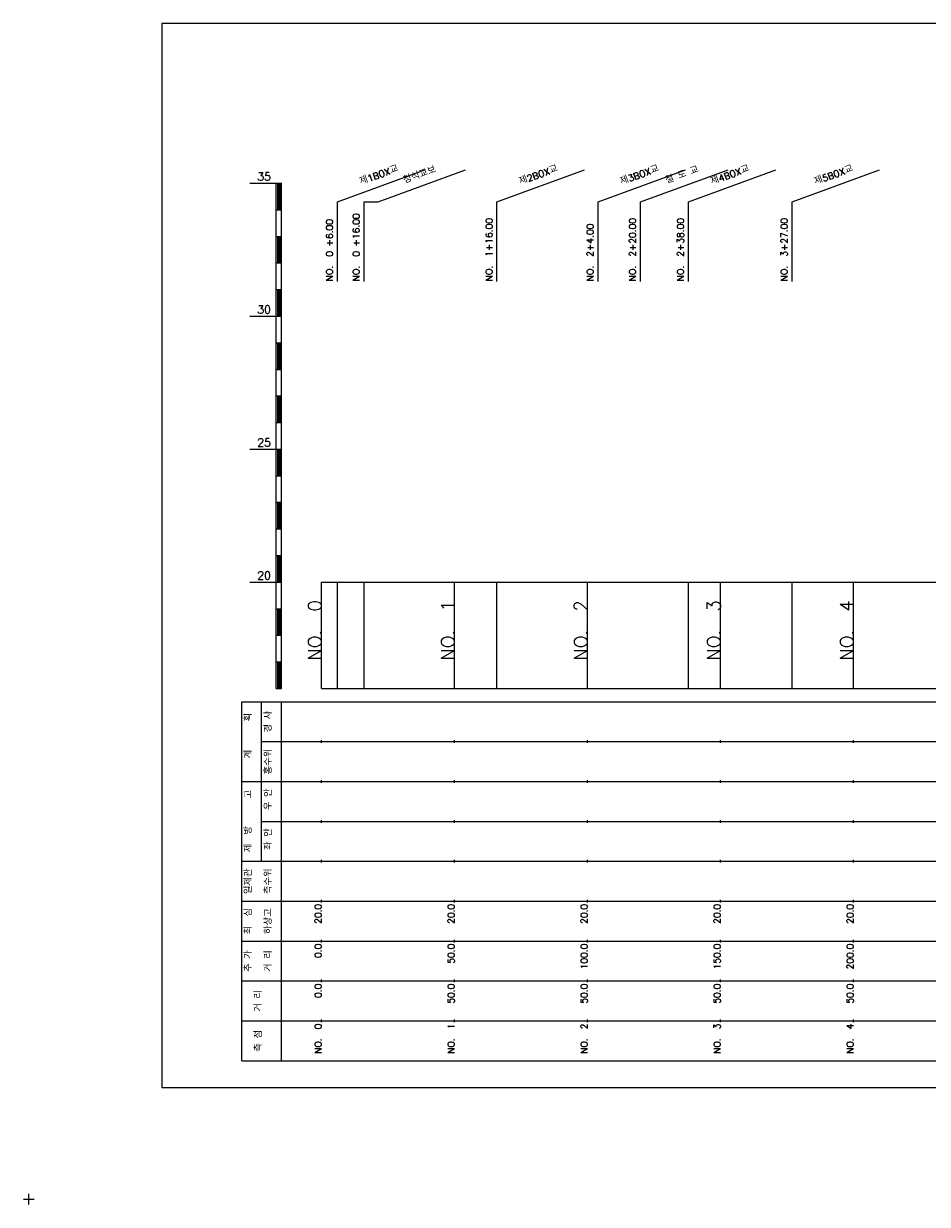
# Model space of a CAD drawing. Extents: x -2 to 685, y -2 to 925.
# Tile 1 of 4: x -2 to 338, y -2 to 442. Entities that reach past the tile are written whole.
import ezdxf
from ezdxf.enums import TextEntityAlignment as Align

# ---------------------------------------------------------------- set-up
doc = ezdxf.new("R2010")
doc.units = 0
doc.header["$LTSCALE"] = 5
for name, color, linetype in [('BOX', 5, 'CONTINUOUS'), ('DT1', 3, 'CONTINUOUS'), ('LT1', 4, 'CONTINUOUS'), ('ST1', 7, 'CONTINUOUS')]:
    doc.layers.add(name, color=color, linetype=linetype)
doc.styles.add('GHS', font='ROMANS.shx', dxfattribs={"bigfont": 'GHS.shx'})

msp = doc.modelspace()

# ---------------------------------------------------------------- linework, layer by layer
at = {"layer": 'BOX'}
msp.add_lwpolyline([(50, 42), (650, 42), (650, 442), (50, 442), (50, 42)], dxfattribs=at)
at = {"layer": 'DT1', "linetype": 'CONTINUOUS'}
msp.add_line((126, 375), (131.32, 375), dxfattribs=at)
at = {"layer": 'LT1', "linetype": 'CONTINUOUS'}
for p, q in [((116, 375), (148.89, 386.97)), ((131.32, 375), (164.21, 386.97)), ((176, 375), (208.89, 386.97)), ((214, 375), (246.89, 386.97)), ((230, 375), (262.89, 386.97)), ((248, 375), (280.89, 386.97)), ((287, 375), (319.89, 386.97)), ((116, 345), (116, 375)), ((126, 345), (126, 375)), ((176, 345), (176, 375)), ((214, 345), (214, 375)), ((230, 345), (230, 375)), ((248, 345), (248, 375)), ((287, 345), (287, 375))]:
    msp.add_line(p, q, dxfattribs=at)
at = {"layer": 'LT1'}
for p, q in [((83, 382), (93, 382)), ((93, 192), (93, 382)), ((93, 382), (95, 382)), ((95, 192), (95, 382)), ((93.5, 381.8), (93.5, 372.2)), ((94, 381.8), (94, 372.2)), ((94.5, 381.8), (94.5, 372.2)), ((93, 372), (95, 372)), ((93, 362), (95, 362)), ((93.5, 361.8), (93.5, 352.2)), ((94, 361.8), (94, 352.2)), ((94.5, 361.8), (94.5, 352.2)), ((93, 352), (95, 352)), ((93, 342), (95, 342)), ((93.5, 341.8), (93.5, 332.2)), ((94, 341.8), (94, 332.2)), ((94.5, 341.8), (94.5, 332.2)), ((83, 332), (93, 332)), ((93, 332), (95, 332)), ((93, 322), (95, 322)), ((93.5, 321.8), (93.5, 312.2)), ((94, 321.8), (94, 312.2)), ((94.5, 321.8), (94.5, 312.2)), ((93, 312), (95, 312)), ((93, 302), (95, 302)), ((93.5, 301.8), (93.5, 292.2)), ((94, 301.8), (94, 292.2)), ((94.5, 301.8), (94.5, 292.2)), ((93, 292), (95, 292)), ((83, 282), (93, 282)), ((93, 282), (95, 282)), ((93.5, 281.8), (93.5, 272.2)), ((94, 281.8), (94, 272.2)), ((94.5, 281.8), (94.5, 272.2)), ((93, 272), (95, 272)), ((93, 262), (95, 262)), ((93.5, 261.8), (93.5, 252.2)), ((94, 261.8), (94, 252.2)), ((94.5, 261.8), (94.5, 252.2)), ((93, 252), (95, 252)), ((93, 242), (95, 242)), ((93.5, 241.8), (93.5, 232.2)), ((94, 241.8), (94, 232.2)), ((94.5, 241.8), (94.5, 232.2)), ((83, 232), (93, 232)), ((93, 232), (95, 232)), ((110, 192), (110, 232)), ((116, 192), (116, 232)), ((126, 192), (126, 232)), ((160, 192), (160, 232)), ((176, 192), (176, 232)), ((210, 192), (210, 232)), ((248, 192), (248, 232)), ((260, 192), (260, 232)), ((287, 192), (287, 232)), ((310, 192), (310, 232)), ((110, 225.69), (110, 226.69)), ((160, 225.69), (160, 226.69)), ((210, 225.69), (210, 226.69)), ((260, 225.69), (260, 226.69)), ((310, 225.69), (310, 226.69)), ((93, 222), (95, 222)), ((93.5, 221.8), (93.5, 212.2)), ((94, 221.8), (94, 212.2)), ((94.5, 221.8), (94.5, 212.2)), ((93, 212), (95, 212)), ((93, 202), (95, 202)), ((93.5, 201.8), (93.5, 192.2)), ((94, 201.8), (94, 192.2)), ((94.5, 201.8), (94.5, 192.2)), ((93, 192), (95, 192)), ((110, 192), (610, 192)), ((110, 171.5), (110, 172.5)), ((160, 171.5), (160, 172.5)), ((210, 171.5), (210, 172.5)), ((260, 171.5), (260, 172.5)), ((310, 171.5), (310, 172.5)), ((110, 156.5), (110, 157.5)), ((160, 156.5), (160, 157.5)), ((210, 156.5), (210, 157.5)), ((260, 156.5), (260, 157.5)), ((310, 156.5), (310, 157.5)), ((110, 141.5), (110, 142.5)), ((160, 141.5), (160, 142.5)), ((210, 141.5), (210, 142.5)), ((260, 141.5), (260, 142.5)), ((310, 141.5), (310, 142.5)), ((110, 126.5), (110, 127.5)), ((160, 126.5), (160, 127.5)), ((210, 126.5), (210, 127.5)), ((260, 126.5), (260, 127.5)), ((310, 126.5), (310, 127.5)), ((110, 111.5), (110, 112.5)), ((160, 111.5), (160, 112.5)), ((210, 111.5), (210, 112.5)), ((260, 111.5), (260, 112.5)), ((310, 111.5), (310, 112.5)), ((110, 96.5), (110, 97.5)), ((160, 96.5), (160, 97.5)), ((210, 96.5), (210, 97.5)), ((260, 96.5), (260, 97.5)), ((310, 96.5), (310, 97.5)), ((110, 81.5), (110, 82.5)), ((160, 81.5), (160, 82.5)), ((210, 81.5), (210, 82.5)), ((260, 81.5), (260, 82.5)), ((310, 81.5), (310, 82.5)), ((110, 66.5), (110, 67.5)), ((160, 66.5), (160, 67.5)), ((210, 66.5), (210, 67.5)), ((260, 66.5), (260, 67.5)), ((310, 66.5), (310, 67.5))]:
    msp.add_line(p, q, dxfattribs=at)
msp.add_lwpolyline([(110, 232), (160, 232), (210, 232), (260, 232), (310, 232), (360, 232), (410, 232), (460, 232), (510, 232), (560, 232), (610, 232)], dxfattribs=at)
at = {"layer": 'ST1'}
for p, q in [((80, 52), (80, 187)), ((80, 187), (623, 187)), ((87.5, 157), (87.5, 187)), ((95, 52), (95, 187)), ((87.5, 172), (623, 172)), ((80, 157), (623, 157)), ((87.5, 127), (87.5, 157)), ((87.5, 142), (623, 142)), ((80, 127), (623, 127)), ((80, 112), (623, 112)), ((80, 97), (623, 97)), ((80, 82), (623, 82)), ((80, 67), (623, 67)), ((80, 52), (623, 52)), ((-2, 0), (2, 0)), ((0, -2), (0, 2))]:
    msp.add_line(p, q, dxfattribs=at)

# ---------------------------------------------------------------- texts
at = {"layer": 'DT1', "linetype": 'CONTINUOUS', "style": 'GHS'}
for s, rotation, p in [('제1BOX교', 20, (132, 383.99)), ('청석교보', 20, (147.32, 383.99)), ('제2BOX교', 20, (192, 383.99)), ('제3BOX교', 20, (230, 383.99)), ('철 도 교', 20, (246, 383.99)), ('제4BOX교', 20, (264, 383.99)), ('제5BOX교', 20, (303, 383.99)), ('경 사', 90, (91.25, 179.5)), ('  획', 90, (83.75, 179.5)), ('홍수위', 90, (91.25, 164.5)), ('   계', 90, (83.75, 164.5)), ('   고', 90, (83.75, 149.5)), (' 우 안', 90, (91.25, 149.5)), (' 제  방', 90, (83.75, 134.5)), (' 좌 안', 90, (91.25, 134.5)), ('일제관', 90, (83.75, 119.5)), ('측수위', 90, (91.25, 119.5)), ('최  심', 90, (83.75, 104.5)), ('하상고', 90, (91.25, 104.5)), ('추 가', 90, (83.75, 89.5)), ('거 리', 90, (91.25, 89.5)), ('거 리', 90, (87.5, 74.5)), ('측 점', 90, (87.5, 59.5))]:
    msp.add_text(s, height=2.5, rotation=rotation, dxfattribs=at).set_placement(p, align=Align.CENTER)
at = {"layer": 'DT1', "style": 'GHS'}
for s, p in [('35', (91, 383)), ('30', (91, 333)), ('25', (91, 283)), ('20', (91, 233))]:
    msp.add_text(s, height=3, dxfattribs=at).set_placement(p, align=Align.RIGHT)
at = {"layer": 'DT1', "linetype": 'CONTINUOUS', "style": 'GHS'}
for s, p in [('NO.  0 +16.00', (124.25, 345.12)), ('NO.  1+16.00', (174.25, 345.12)), ('NO.  2+20.00', (228.25, 345.12)), ('NO.  2+38.00', (246.25, 345.12)), ('NO.  3+27.00', (285.25, 345.12)), ('NO.  0 +6.00', (114.25, 345.12)), ('NO.  2+4.00', (212.25, 345.12))]:
    msp.add_text(s, height=2.5, rotation=90, dxfattribs=at).set_placement(p)
at = {"layer": 'DT1', "style": 'GHS'}
for s, height, p in [('NO.  0', 5, (110, 225.19)), ('NO.  1', 5, (160, 225.19)), ('NO.  2', 5, (210, 225.19)), ('NO.  3', 5, (260, 225.19)), ('NO.  4', 5, (310, 225.19)), (' 20.0', 2.5, (110, 111)), (' 20.0', 2.5, (160, 111)), (' 20.0', 2.5, (210, 111)), (' 20.0', 2.5, (260, 111)), (' 20.0', 2.5, (310, 111)), ('     0.0', 2.5, (110, 96)), ('    50.0', 2.5, (160, 96)), ('   100.0', 2.5, (210, 96)), ('   150.0', 2.5, (260, 96)), ('   200.0', 2.5, (310, 96)), ('   0.0', 2.5, (110, 81)), ('  50.0', 2.5, (160, 81)), ('  50.0', 2.5, (210, 81)), ('  50.0', 2.5, (260, 81)), ('  50.0', 2.5, (310, 81)), ('NO.  0', 2.5, (110, 66)), ('NO.  1', 2.5, (160, 66)), ('NO.  2', 2.5, (210, 66)), ('NO.  3', 2.5, (260, 66)), ('NO.  4', 2.5, (310, 66))]:
    msp.add_text(s, height=height, rotation=90, dxfattribs=at).set_placement(p, align=Align.RIGHT)

doc.saveas('drawing.dxf')
